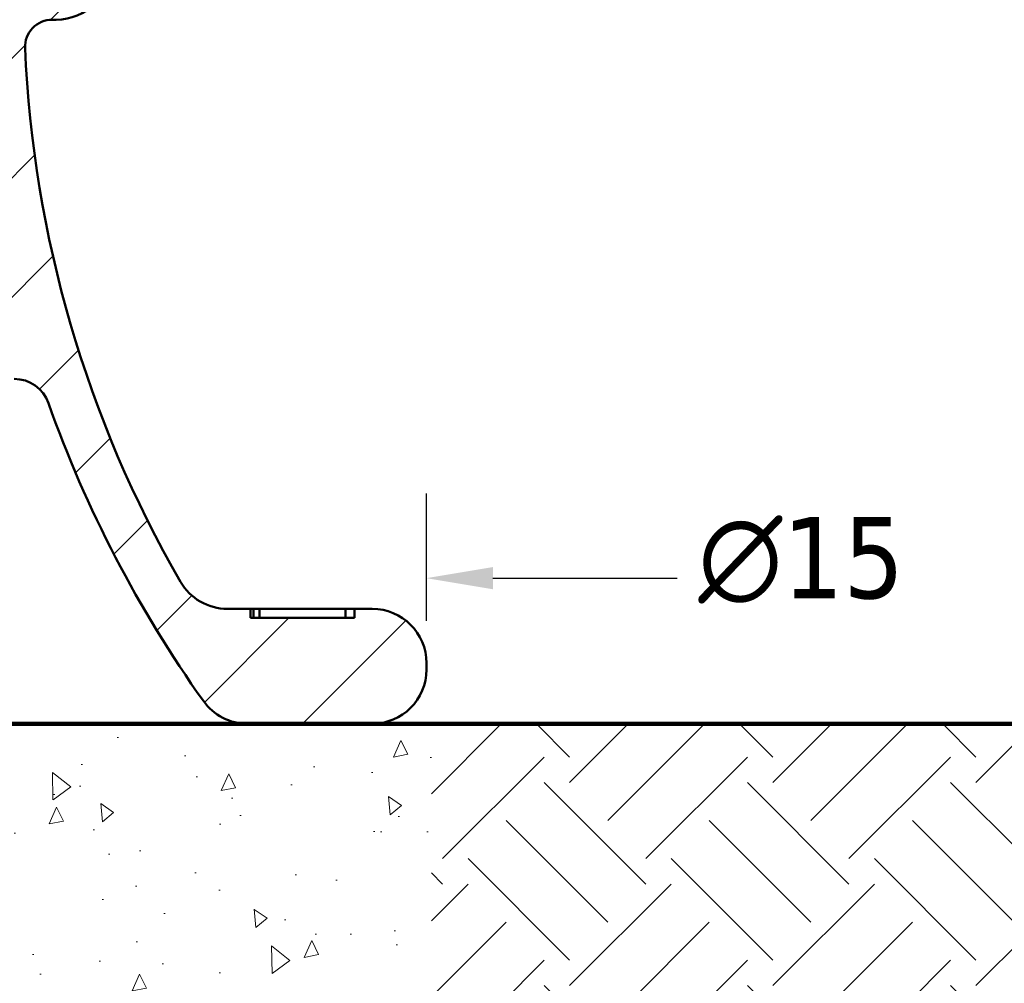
# Model space of a CAD drawing. Header units: feet. Extents: x -744 to -375, y 205 to 389.
# Tile 13 of 40: x -492 to -483, y 327 to 335. Entities that reach past the tile are written whole.
import ezdxf

# ---------------------------------------------------------------- set-up
doc = ezdxf.new("R2010")
doc.units = ezdxf.units.FT
doc.header["$MEASUREMENT"] = 0
for name, color, linetype, lineweight in [('Dimension (ANSI)', 7, 'Continuous', 25), ('Hatch (ANSI)', 7, 'Continuous', 18), ('Sketch Geometry (ANSI)', 7, 'Continuous', 25), ('Visible (ANSI)', 7, 'Continuous', 50)]:
    doc.layers.add(name, color=color, linetype=linetype, lineweight=lineweight)
doc.styles.add('Note Text (ANSI)', font='tahoma.ttf')
doc.dimstyles.new('Default (ANSI)', dxfattribs={"dimscale": 5.88235294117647, "dimtxt": 0.1200000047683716, "dimasz": 0.09842519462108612, "dimexe": 0.125, "dimexo": 0.0625, "dimgap": 0.03149606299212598, "dimtad": 0, "dimtih": 1, "dimtoh": 1, "dimdec": 3, "dimrnd": 1e-08, "dimzin": 3, "dimdsep": 46, "dimlunit": 5, "dimtxsty": 'Note Text (ANSI)', "dimcen": 0.09, "dimdle": 0.3937007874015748, "dimclrd": 256, "dimclre": 256, "dimclrt": 256, "dimadec": 0, "dimazin": 1, "dimtfac": 1, "dimtofl": 0, "dimtmove": 0, "dimatfit": 3, "dimfxl": 1, "dimfrac": 2, "dimtolj": 1, "dimtzin": 4, "dimlwd": -1, "dimlwe": -1, "dimarcsym": 0})

# ---------------------------------------------------------------- blocks, each defined once
blk = doc.blocks.new('*D1160')
at = {"layer": 'Defpoints', "color": 0, "transparency": 16777216}
for p in [(-503.3634520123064, 330.3902734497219), (-503.3634520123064, 329.6510984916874), (-488.3634520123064, 329.6510984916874)]:
    blk.add_point(p, dxfattribs=at)
at = {"layer": 'Dimension (ANSI)', "transparency": 16777216}
for p, q in [((-488.3634520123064, 330.0187455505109), (-488.3634520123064, 331.125567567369)), ((-487.7844802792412, 330.3902734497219), (-486.1824962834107, 330.3902734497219))]:
    blk.add_line(p, q, dxfattribs=at)
blk.add_solid([(-487.7844802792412, 330.4867687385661), (-487.7844802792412, 330.2937781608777), (-488.3634520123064, 330.3902734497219)], dxfattribs=at)
at = {"layer": 'Dimension (ANSI)', "transparency": 16777216, "insert": (-485.9972253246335, 330.9213217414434), "char_height": 0.705882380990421, "attachment_point": 1, "style": 'Note Text (ANSI)'}
blk.add_mtext('\\A1;\\fAIGDT|b0|i0;\\H0.7059;\\ln\\fTahoma|b0|i0;\\H0.7059;15', dxfattribs=at)

msp = doc.modelspace()

# ---------------------------------------------------------------- hatches: boundary and pattern name
at = {"layer": 'Hatch (ANSI)'}
h = msp.add_hatch(dxfattribs=at)
h.set_pattern_fill('ANSI31', color=247, scale=5.882352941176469, style=0)
h.set_pattern_definition([(45, (-514.7403521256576, 281.9874176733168), (-0.5199314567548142, 0.5199314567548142), [])])
edge = h.paths.add_edge_path()
edge.add_line((-497.9884520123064, 356.3735394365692), (-497.9884520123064, 355.8735394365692))
edge.add_line((-497.9884520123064, 355.8735394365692), (-498.2384520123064, 355.8735394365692))
edge.add_line((-498.2384520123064, 355.8735394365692), (-498.2384520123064, 355.6235394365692))
edge.add_line((-498.2384520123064, 355.6235394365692), (-498.4884520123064, 355.6235394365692))
edge.add_line((-498.4884520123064, 355.6235394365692), (-498.8214919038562, 355.6235394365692))
edge.add_line((-498.8214919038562, 355.6235394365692), (-499.0785110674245, 355.6235394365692))
edge.add_ellipse((-499.0785110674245, 355.1510984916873), major_axis=(-1.398706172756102e-15, 0.4724409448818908), ratio=1, start_angle=0, end_angle=90.00000000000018)
edge.add_line((-499.5509520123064, 355.1510984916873), (-499.5509520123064, 355.0959803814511))
edge.add_ellipse((-499.0785110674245, 355.0959803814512), major_axis=(-0.4724409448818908, -5.594824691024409e-15), ratio=1, start_angle=0, end_angle=72.13983491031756)
edge.add_ellipse((-499.2958539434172, 354.4214708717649), major_axis=(0.07244762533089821, 0.2248365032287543), ratio=1, start_angle=285.458845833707, end_angle=359.99999999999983, ccw=False)
edge.add_line((-499.0598409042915, 354.4115735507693), (-499.1212007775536, 352.9483765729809))
edge.add_spline(control_points=[(-499.1212007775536, 352.9483765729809), (-499.1213946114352, 352.9437543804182), (-499.1211224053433, 352.9391243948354), (-499.1196541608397, 352.9299891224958), (-499.1184618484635, 352.9255070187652), (-499.1136636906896, 352.912783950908), (-499.1088886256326, 352.9050881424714), (-499.096657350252, 352.8919600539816), (-499.0893180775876, 352.8866532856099), (-499.0730184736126, 352.8791517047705), (-499.0642139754, 352.8770286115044), (-499.0552503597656, 352.8766527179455)], knot_values=[-0.2755924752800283, -0.2755924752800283, -0.2755924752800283, -0.2755924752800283, -0.2403404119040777, -0.2403404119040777, -0.2050883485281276, -0.2050883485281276, -0.1367255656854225, -0.1367255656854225, -0.06836278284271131, -0.06836278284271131, 0, 0, 0, 0], degree=3, periodic=0)
edge.add_line((-499.0552503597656, 352.8766527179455), (-498.986413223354, 352.8737659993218))
edge.add_line((-498.986413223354, 352.8737659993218), (-499.5474261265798, 339.4957659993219))
edge.add_line((-499.5474261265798, 339.4957659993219), (-499.6162632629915, 339.4986527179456))
edge.add_spline(control_points=[(-499.6162632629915, 339.4986527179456), (-499.6208854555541, 339.4988465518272), (-499.625515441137, 339.4985743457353), (-499.6346507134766, 339.4971061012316), (-499.6391328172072, 339.4959137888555), (-499.6518558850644, 339.4911156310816), (-499.659551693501, 339.4863405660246), (-499.6726797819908, 339.474109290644), (-499.6779865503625, 339.4667700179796), (-499.6854881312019, 339.4504704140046), (-499.687611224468, 339.441665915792), (-499.6879871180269, 339.4327023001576)], knot_values=[-0.2755924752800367, -0.2755924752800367, -0.2755924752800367, -0.2755924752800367, -0.2403404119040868, -0.2403404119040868, -0.2050883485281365, -0.2050883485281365, -0.1367255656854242, -0.1367255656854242, -0.06836278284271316, -0.06836278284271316, 0, 0, 0, 0], degree=3, periodic=0)
edge.add_line((-499.6879871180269, 339.4327023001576), (-499.8120255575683, 336.4748625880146))
edge.add_ellipse((-500.048038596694, 336.4847599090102), major_axis=(0.2360130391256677, -0.009897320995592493), ratio=1, start_angle=272.40131925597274, end_angle=360, ccw=False)
edge.add_line((-500.048038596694, 336.2485394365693), (-500.1410110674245, 336.2485394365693))
edge.add_ellipse((-500.1410110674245, 335.7760984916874), major_axis=(1.398706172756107e-15, 0.4724409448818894), ratio=1, start_angle=0, end_angle=90.00000000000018)
edge.add_line((-500.6134520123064, 335.7760984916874), (-500.6134520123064, 335.7209803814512))
edge.add_ellipse((-500.1410110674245, 335.7209803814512), major_axis=(-0.4724409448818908, -1.398706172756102e-15), ratio=1, start_angle=0, end_angle=89.99999999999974)
edge.add_line((-500.1410110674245, 335.2485394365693), (-500.1070168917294, 335.2485394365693))
edge.add_ellipse((-500.1070168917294, 335.0123189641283), major_axis=(0, 0.2362204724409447), ratio=1, start_angle=267.54630029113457, end_angle=360, ccw=False)
edge.add_ellipse((-510.0117069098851, 335.4367481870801), major_axis=(10.14069391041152, -0.4345423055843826), ratio=1, start_angle=332.4401061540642, end_angle=360, ccw=False)
edge.add_ellipse((-501.6318431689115, 330.5959803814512), major_axis=(0.4090898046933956, -0.2363175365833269), ratio=1, start_angle=300.01359355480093, end_angle=360.00000000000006, ccw=False)
edge.add_line((-501.6318431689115, 330.1235394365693), (-502.8910110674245, 330.1235394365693))
edge.add_ellipse((-502.8910110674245, 329.6510984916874), major_axis=(2.797412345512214e-15, 0.4724409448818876), ratio=1, start_angle=2.259920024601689e-28, end_angle=90.0000000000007)
edge.add_line((-503.3634520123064, 329.6510984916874), (-503.3634520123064, 329.5959803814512))
edge.add_ellipse((-502.8910110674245, 329.5959803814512), major_axis=(-0.4724409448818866, 2.272897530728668e-15), ratio=1, start_angle=2.756480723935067e-13, end_angle=90.00000000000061)
edge.add_line((-502.8910110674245, 329.1235394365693), (-501.8070919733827, 329.1235394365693))
edge.add_ellipse((-501.8070919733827, 329.5959803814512), major_axis=(6.993530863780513e-16, -0.4724409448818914), ratio=1, start_angle=8.474700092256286e-29, end_angle=54.55338841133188)
edge.add_ellipse((-510.0117069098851, 335.4367481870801), major_axis=(8.589491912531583, -6.114757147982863), ratio=1, start_angle=0, end_angle=15.92716603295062)
edge.add_ellipse((-499.7771128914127, 331.808578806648), major_axis=(-0.2968592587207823, 0.1052367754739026), ratio=1, start_angle=289.51944555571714, end_angle=359.9999999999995, ccw=False)
edge.add_line((-499.7771128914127, 332.1235394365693), (-499.6295232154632, 332.1235394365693))
edge.add_ellipse((-510.011706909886, 335.4367481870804), major_axis=(10.38218369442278, -3.313208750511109), ratio=1, start_angle=0, end_angle=5.444367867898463)
edge.add_spline(control_points=[(-499.3620047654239, 333.1235394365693), (-499.3889224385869, 333.1255406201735), (-499.4154715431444, 333.1309937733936), (-499.4665258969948, 333.1485356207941), (-499.4908200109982, 333.1605517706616), (-499.5474145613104, 333.1982567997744), (-499.5767781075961, 333.2274453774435), (-499.6226639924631, 333.2954350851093), (-499.6387476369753, 333.3335861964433), (-499.6553857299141, 333.4139061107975), (-499.6557811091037, 333.4553070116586), (-499.6482305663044, 333.495618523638)], knot_values=[-1.348904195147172, -1.348904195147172, -1.348904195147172, -1.348904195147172, -1.1432254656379, -1.1432254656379, -0.9375467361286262, -0.9375467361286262, -0.6250311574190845, -0.6250311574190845, -0.3125155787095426, -0.3125155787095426, 0, 0, 0, 0], degree=3, periodic=0)
edge.add_ellipse((-510.0117069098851, 335.4367481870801), major_axis=(10.36347634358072, -1.941129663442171), ratio=1, start_angle=0, end_angle=9.492661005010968)
edge.add_ellipse((-498.9976555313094, 335.2221534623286), major_axis=(-0.4723512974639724, 0.009203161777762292), ratio=1, start_angle=358.71487460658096, end_angle=359.9999999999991, ccw=False)
edge.add_line((-499.4696816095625, 335.2419481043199), (-498.6504616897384, 354.777192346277))
edge.add_ellipse((-498.1784356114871, 354.7573977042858), major_axis=(-0.4720260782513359, 0.01979464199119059), ratio=1, start_angle=272.4013192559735, end_angle=360, ccw=False)
edge.add_line((-498.1784356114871, 355.2298386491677), (-497.8358929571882, 355.2298386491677))
edge.add_ellipse((-497.8358929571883, 355.7022795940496), major_axis=(-3.496765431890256e-16, -0.4724409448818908), ratio=1, start_angle=0, end_angle=90.00000000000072)
edge.add_line((-497.3634520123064, 355.7022795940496), (-497.3634520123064, 356.3735394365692))
edge.add_line((-497.3634520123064, 356.3735394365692), (-497.7384520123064, 356.3735394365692))
edge.add_line((-497.7384520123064, 356.3735394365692), (-497.7384520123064, 356.6235394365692))
edge.add_line((-497.7384520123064, 356.6235394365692), (-498.2384520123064, 356.6235394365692))
edge.add_line((-498.2384520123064, 356.6235394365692), (-498.2384520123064, 356.3735394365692))
edge.add_line((-498.2384520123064, 356.3735394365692), (-497.9884520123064, 356.3735394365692))
edge = h.paths.add_edge_path()
edge.add_line((-493.7384520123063, 356.2726997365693), (-493.7384520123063, 355.9743791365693))
edge.add_line((-493.7384520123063, 355.9743791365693), (-493.7384520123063, 355.8735394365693))
edge.add_line((-493.7384520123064, 355.8735394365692), (-493.4884520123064, 355.8735394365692))
edge.add_line((-493.4884520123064, 355.8735394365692), (-493.4884520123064, 355.6235394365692))
edge.add_line((-493.4884520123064, 355.6235394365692), (-493.2384520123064, 355.6235394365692))
edge.add_line((-493.2384520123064, 355.6235394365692), (-492.9054121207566, 355.6235394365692))
edge.add_line((-492.9054121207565, 355.6235394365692), (-492.6483929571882, 355.6235394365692))
edge.add_ellipse((-492.6483929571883, 355.1510984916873), major_axis=(0.4724409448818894, -5.594824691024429e-15), ratio=1, start_angle=0, end_angle=90.0000000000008, ccw=False)
edge.add_line((-492.1759520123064, 355.1510984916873), (-492.1759520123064, 355.0959803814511))
edge.add_ellipse((-492.6483929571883, 355.0959803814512), major_axis=(0.1448952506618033, -0.4496730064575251), ratio=1, start_angle=0, end_angle=72.13983491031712, ccw=False)
edge.add_ellipse((-492.4310500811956, 354.4214708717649), major_axis=(-0.2360130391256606, -0.00989732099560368), ratio=1, start_angle=285.4588458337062, end_angle=360)
edge.add_line((-492.6670631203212, 354.4115735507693), (-492.6057032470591, 352.9483765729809))
edge.add_spline(control_points=[(-492.6057032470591, 352.9483765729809), (-492.6053273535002, 352.9394129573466), (-492.6067058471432, 352.9304616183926), (-492.6128164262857, 352.9135911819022), (-492.617490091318, 352.9058333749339), (-492.629548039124, 352.8925459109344), (-492.6368170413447, 352.8871432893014), (-492.6490937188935, 352.8812967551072), (-492.6534602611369, 352.8797333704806), (-492.6624405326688, 352.8775054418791), (-492.6670314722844, 352.8768465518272), (-492.671653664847, 352.8766527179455)], knot_values=[-0.2755924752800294, -0.2755924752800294, -0.2755924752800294, -0.2755924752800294, -0.2072296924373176, -0.2072296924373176, -0.138866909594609, -0.138866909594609, -0.07050412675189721, -0.07050412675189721, -0.03525206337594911, -0.03525206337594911, 0, 0, 0, 0], degree=3, periodic=0)
edge.add_line((-492.671653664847, 352.8766527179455), (-492.7404908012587, 352.8737659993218))
edge.add_line((-492.7404908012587, 352.8737659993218), (-492.1794778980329, 339.4957659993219))
edge.add_line((-492.1794778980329, 339.4957659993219), (-492.1106407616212, 339.4986527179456))
edge.add_spline(control_points=[(-492.1106407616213, 339.4986527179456), (-492.1016771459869, 339.4990286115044), (-492.0927258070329, 339.4976501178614), (-492.0758553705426, 339.491539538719), (-492.0680975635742, 339.4868658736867), (-492.0548100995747, 339.4748079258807), (-492.0494074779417, 339.46753892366), (-492.0435609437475, 339.4552622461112), (-492.0419975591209, 339.4508957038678), (-492.0397696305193, 339.4419154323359), (-492.0391107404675, 339.4373244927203), (-492.0389169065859, 339.4327023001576)], knot_values=[-0.2755924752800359, -0.2755924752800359, -0.2755924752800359, -0.2755924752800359, -0.2072296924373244, -0.2072296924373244, -0.1388669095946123, -0.1388669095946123, -0.07050412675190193, -0.07050412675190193, -0.03525206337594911, -0.03525206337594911, 0, 0, 0, 0], degree=3, periodic=0)
edge.add_line((-492.0389169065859, 339.4327023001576), (-491.9148784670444, 336.4748625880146))
edge.add_ellipse((-491.6788654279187, 336.4847599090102), major_axis=(-1.398706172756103e-15, -0.2362204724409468), ratio=1, start_angle=272.4013192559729, end_angle=360)
edge.add_line((-491.6788654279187, 336.2485394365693), (-491.5858929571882, 336.2485394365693))
edge.add_ellipse((-491.5858929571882, 335.7760984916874), major_axis=(0.4724409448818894, 2.797412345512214e-15), ratio=1, start_angle=0, end_angle=89.99999999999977, ccw=False)
edge.add_line((-491.1134520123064, 335.7760984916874), (-491.1134520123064, 335.7209803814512))
edge.add_ellipse((-491.5858929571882, 335.7209803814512), major_axis=(-6.993530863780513e-16, -0.4724409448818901), ratio=1, start_angle=0, end_angle=90.00000000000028, ccw=False)
edge.add_line((-491.5858929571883, 335.2485394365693), (-491.6198871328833, 335.2485394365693))
edge.add_ellipse((-491.6198871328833, 335.0123189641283), major_axis=(-0.2360038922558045, -0.01011308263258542), ratio=1, start_angle=267.5463002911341, end_angle=359.9999999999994)
edge.add_ellipse((-481.7151971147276, 335.4367481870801), major_axis=(-8.788953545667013, -5.077085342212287), ratio=1, start_angle=332.4401061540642, end_angle=360)
edge.add_ellipse((-490.0950608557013, 330.5959803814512), major_axis=(6.993530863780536e-16, -0.4724409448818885), ratio=1, start_angle=300.0135935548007, end_angle=360)
edge.add_line((-490.0950608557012, 330.1235394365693), (-489.89396382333, 330.1235394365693))
edge.add_line((-489.89396382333, 330.1235394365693), (-489.89396382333, 330.044799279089))
edge.add_line((-489.89396382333, 330.044799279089), (-488.9884520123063, 330.044799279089))
edge.add_line((-488.9884520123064, 330.044799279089), (-488.9884520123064, 330.1235394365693))
edge.add_line((-488.9884520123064, 330.1235394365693), (-488.8358929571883, 330.1235394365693))
edge.add_ellipse((-488.8358929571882, 329.6510984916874), major_axis=(0.4724409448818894, 6.119339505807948e-16), ratio=1, start_angle=0, end_angle=89.99999999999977, ccw=False)
edge.add_line((-488.3634520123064, 329.6510984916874), (-488.3634520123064, 329.5959803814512))
edge.add_ellipse((-488.8358929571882, 329.5959803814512), major_axis=(-1.398706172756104e-15, -0.4724409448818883), ratio=1, start_angle=0, end_angle=90.00000000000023, ccw=False)
edge.add_line((-488.8358929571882, 329.1235394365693), (-489.9198120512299, 329.1235394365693))
edge.add_ellipse((-489.91981205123, 329.5959803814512), major_axis=(-0.3848769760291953, -0.2739893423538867), ratio=1, start_angle=1.1368683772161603e-13, end_angle=54.55338841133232, ccw=False)
edge.add_ellipse((-481.7151971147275, 335.4367481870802), major_axis=(-9.937734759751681, -3.522932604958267), ratio=1, start_angle=0, end_angle=15.927166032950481, ccw=False)
edge.add_ellipse((-491.9497911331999, 331.808578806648), major_axis=(0, 0.3149606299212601), ratio=1, start_angle=289.5194455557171, end_angle=360)
edge.add_line((-491.9497911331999, 332.1235394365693), (-492.0973808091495, 332.1235394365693))
edge.add_ellipse((-481.7151971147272, 335.4367481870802), major_axis=(-10.64970214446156, -2.313208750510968), ratio=1, start_angle=0, end_angle=5.44436786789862, ccw=False)
edge.add_spline(control_points=[(-492.3648992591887, 333.1235394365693), (-492.3239995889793, 333.1265801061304), (-492.2840848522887, 333.1375803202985), (-492.2107186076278, 333.1742614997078), (-492.1779685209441, 333.1995917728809), (-492.1240212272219, 333.2613801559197), (-492.1033397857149, 333.2972475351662), (-492.0814106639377, 333.3616193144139), (-492.0760271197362, 333.3881826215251), (-492.0721658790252, 333.4420282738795), (-492.0737041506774, 333.4690879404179), (-492.0786734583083, 333.495618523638)], knot_values=[-1.348904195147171, -1.348904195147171, -1.348904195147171, -1.348904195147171, -1.036388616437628, -1.036388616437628, -0.7238730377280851, -0.7238730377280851, -0.4113574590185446, -0.4113574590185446, -0.205678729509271, -0.205678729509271, 0, 0, 0, 0], degree=3, periodic=0)
edge.add_ellipse((-481.7151971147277, 335.4367481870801), major_axis=(-10.54170008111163, -0.2053915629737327), ratio=1, start_angle=0, end_angle=9.492661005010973, ccw=False)
edge.add_ellipse((-492.7292484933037, 335.2221534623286), major_axis=(0.4720260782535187, 0.01979464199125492), ratio=1, start_angle=358.7148746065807, end_angle=359.9999999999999)
edge.add_line((-492.2572224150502, 335.2419481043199), (-493.0764423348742, 354.7771923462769))
edge.add_ellipse((-493.5484684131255, 354.7573977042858), major_axis=(1.049029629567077e-15, 0.4724409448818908), ratio=1, start_angle=272.4013192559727, end_angle=360)
edge.add_line((-493.5484684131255, 355.2298386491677), (-493.8910110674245, 355.2298386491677))
edge.add_ellipse((-493.8910110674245, 355.7022795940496), major_axis=(-0.4724409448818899, 5.594824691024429e-15), ratio=1, start_angle=0, end_angle=90.00000000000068, ccw=False)
edge.add_line((-494.3634520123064, 355.7022795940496), (-494.3634520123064, 356.3735394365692))
edge.add_line((-494.3634520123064, 356.3735394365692), (-493.9884520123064, 356.3735394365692))
edge.add_line((-493.9884520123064, 356.3735394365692), (-493.9884520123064, 356.6235394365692))
edge.add_line((-493.9884520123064, 356.6235394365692), (-493.4884520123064, 356.6235394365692))
edge.add_line((-493.4884520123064, 356.6235394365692), (-493.4884520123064, 356.3735394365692))
edge.add_line((-493.4884520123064, 356.3735394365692), (-493.7384520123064, 356.3735394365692))
edge.add_line((-493.7384520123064, 356.3735394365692), (-493.7384520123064, 356.2726997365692))
h = msp.add_hatch(dxfattribs=at)
h.set_pattern_fill('EARTH', color=247, scale=4.999999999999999, angle=45, style=0, pattern_type=2)
h.set_pattern_definition([(45, (-514.7403521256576, 281.9874176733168), (0, 1.767766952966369), [1.25, -1.25]), (45, (-515.0718084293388, 282.318873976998), (0, 1.767766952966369), [1.25, -1.25]), (45, (-515.40326473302, 282.6503302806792), (0, 1.767766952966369), [1.25, -1.25]), (135, (-515.40326473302, 282.8713011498), (-1.767766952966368, 2.571151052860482e-16), [1.25, -1.25]), (135, (-515.0718084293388, 283.2027574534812), (-1.767766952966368, 2.571151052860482e-16), [1.25, -1.25]), (135, (-514.7403521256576, 283.5342137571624), (-1.767766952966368, 2.571151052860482e-16), [1.25, -1.25])])
h.paths.add_polyline_path([(-488.320860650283, 329.1235482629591), (-488.320860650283, 318.9115804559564), (-503.320860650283, 318.9115804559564), (-503.320860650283, 329.1235482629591), (-505.4745241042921, 329.1235482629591), (-505.4745241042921, 316.1475813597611), (-488.70141352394, 318.0592099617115), (-475.5206116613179, 316.3749963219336), (-462.717169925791, 317.8342024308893), (-458.2510259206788, 317.2635284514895), (-458.2510259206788, 329.1235482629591), (-466.2922021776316, 329.1235482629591), (-466.2922021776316, 318.9115804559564), (-481.2922021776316, 318.9115804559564), (-481.2922021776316, 329.1235482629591)])
h = msp.add_hatch(dxfattribs=at)
h.set_pattern_fill('AR-CONC', color=247, scale=0.2119400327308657, angle=45, style=0, pattern_type=2)
h.set_pattern_definition([(94.99999999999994, (-514.7403521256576, 281.9874176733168), (1.168958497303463, 0.980873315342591), [0.1589550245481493, -1.748505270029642]), (40.00000000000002, (-514.7403521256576, 281.9874176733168), (-1.335205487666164, 0.9193289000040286), [0.1271640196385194, -1.398804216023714]), (145.451, (-514.6429388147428, 282.0691571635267), (-0.1662315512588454, 1.90020392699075), [0.1350910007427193, -1.486000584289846]), (91.18419999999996, (-515.0400805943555, 282.2871461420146), (1.847465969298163, 1.351359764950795), [0.2384325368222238, -2.622757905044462]), (141.6356, (-514.8861255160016, 282.3997596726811), (-0.05912262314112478, 2.860587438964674), [0.2026365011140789, -2.228994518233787]), (36.18400000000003, (-515.0400805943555, 282.2871461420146), (-0.05912768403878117, 2.860587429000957), [0.1907460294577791, -2.09820632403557]), (66, (-514.8152842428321, 282.362078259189), (1.497930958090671, 0.2911688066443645), [0.1589550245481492, -1.748505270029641]), (11.00000000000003, (-514.8152842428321, 282.362078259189), (-0.7220975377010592, 1.451383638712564), [0.1271640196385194, -1.398804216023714]), (116.4514, (-514.6904563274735, 282.3863412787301), (0.7758355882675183, 1.742551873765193), [0.1350910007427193, -1.486000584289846]), (82.50000000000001, (-514.7403521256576, 281.9874176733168), (-0.4806655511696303, 0.5171120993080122), [0, -1.381849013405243, 0, -1.419998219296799, 0, -1.404102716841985]), (52.49999999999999, (-514.7403521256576, 281.9874176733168), (-0.1968349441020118, 0.9853292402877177), [0, -0.8096109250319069, 0, -1.350058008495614, 0, -0.5351485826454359]), (12.5, (-515.0745493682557, 281.6532204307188), (0.8338105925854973, 0.7662072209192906), [0, -0.5298500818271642, 0, -1.653132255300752, 0, -2.19357933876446]), (2.499999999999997, (-515.2244136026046, 281.5033561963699), (0.7239659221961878, 1.024009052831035), [0, -0.6888051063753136, 0, -1.097849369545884, 0, -1.557759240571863])])
h.paths.add_polyline_path([(-488.320860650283, 329.1235482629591), (-503.320860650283, 329.1235482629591), (-503.320860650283, 321.6235482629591), (-488.320860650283, 321.6235482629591)])

# ---------------------------------------------------------------- linework, layer by layer
at = {"layer": 'Sketch Geometry (ANSI)', "color": 2, "lineweight": 140}
msp.add_line((-505.4745241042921, 329.1235482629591), (-458.2510259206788, 329.1235482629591), dxfattribs=at)
at = {"layer": 'Sketch Geometry (ANSI)', "color": 2}
msp.add_line((-488.320860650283, 329.1235482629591), (-503.320860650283, 329.1235482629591), dxfattribs=at)
at = {"layer": 'Visible (ANSI)', "color": 3}
for p, q in [((-491.6198871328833, 335.2485394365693), (-491.5858929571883, 335.2485394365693)), ((-489.89396382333, 330.1235394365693), (-490.0950608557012, 330.1235394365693)), ((-489.89396382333, 330.044799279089), (-489.89396382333, 330.1235394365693)), ((-489.8677910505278, 330.1235394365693), (-489.89396382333, 330.1235394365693)), ((-489.816279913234, 330.1235394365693), (-489.8677910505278, 330.1235394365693)), ((-489.8677910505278, 330.044799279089), (-489.8677910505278, 330.1235394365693)), ((-489.0693227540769, 330.1235394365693), (-489.816279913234, 330.1235394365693)), ((-489.816279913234, 330.044799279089), (-489.816279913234, 330.1235394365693)), ((-489.0693227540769, 330.1235394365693), (-488.9884520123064, 330.1235394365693)), ((-489.0693227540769, 330.044799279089), (-489.0693227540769, 330.1235394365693)), ((-488.8358929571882, 330.1235394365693), (-488.9884520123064, 330.1235394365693)), ((-488.9884520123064, 330.1235394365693), (-488.9884520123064, 330.044799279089)), ((-488.9884520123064, 330.044799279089), (-489.89396382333, 330.044799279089)), ((-488.3634520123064, 329.5959803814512), (-488.3634520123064, 329.6510984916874)), ((-493.6193575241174, 329.1235394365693), (-489.9198120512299, 329.1235394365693)), ((-489.91981205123, 329.1235394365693), (-488.8358929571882, 329.1235394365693))]:
    msp.add_line(p, q, dxfattribs=at)
for centre, radius, start, end in [((-491.5858929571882, 335.7209803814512), 0.4724409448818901, 270, 0), ((-491.6198871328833, 335.0123189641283), 0.2362204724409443, 90, 182.4536997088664), ((-481.7151971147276, 335.4367481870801), 10.14999999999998, 182.4536997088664, 210.0135935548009), ((-491.9497911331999, 331.808578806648), 0.3149606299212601, 19.51944555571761, 90), ((-481.7151971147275, 335.4367481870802), 10.54370078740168, 199.5194455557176, 215.4466115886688), ((-490.0950608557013, 330.5959803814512), 0.4724409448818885, 210.0135935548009, 270), ((-488.8358929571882, 329.6510984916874), 0.4724409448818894, 0, 90), ((-488.8358929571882, 329.5959803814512), 0.4724409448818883, 270, 0), ((-489.91981205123, 329.5959803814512), 0.47244094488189, 215.4466115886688, 270)]:
    msp.add_arc(centre, radius, start, end, dxfattribs=at)

# ---------------------------------------------------------------- dimensions: what is measured, and where the dimension line sits
at = {"layer": 'Dimension (ANSI)', "color": 2}
dim = msp.add_linear_dim(base=(-503.3634520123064, 330.3902734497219), p1=(-488.3634520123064, 329.6510984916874), p2=(-503.3634520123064, 329.6510984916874), text='\\fAIGDT|b0|i0;\\H0.7059;\\ln\\fTahoma|b0|i0;\\H0.7059;<>', dimstyle='Default (ANSI)', override={"dimgap": 0.03149606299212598, "dimtih": 0, "dimtoh": 0, "dimdec": 3, "dimse2": 1, "dimsd2": 1, "dimtol": 0, "dimlim": 0, "dimtp": 0, "dimtm": -0, "dimtdec": 2, "dimatfit": 1}, dxfattribs=at)
dim.commit()
dim.dimension.update_dxf_attribs({"geometry": '*D1160', "text_midpoint": (-485.1113291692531, 330.3902734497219), "dimtype": 160})

doc.saveas('drawing.dxf')
